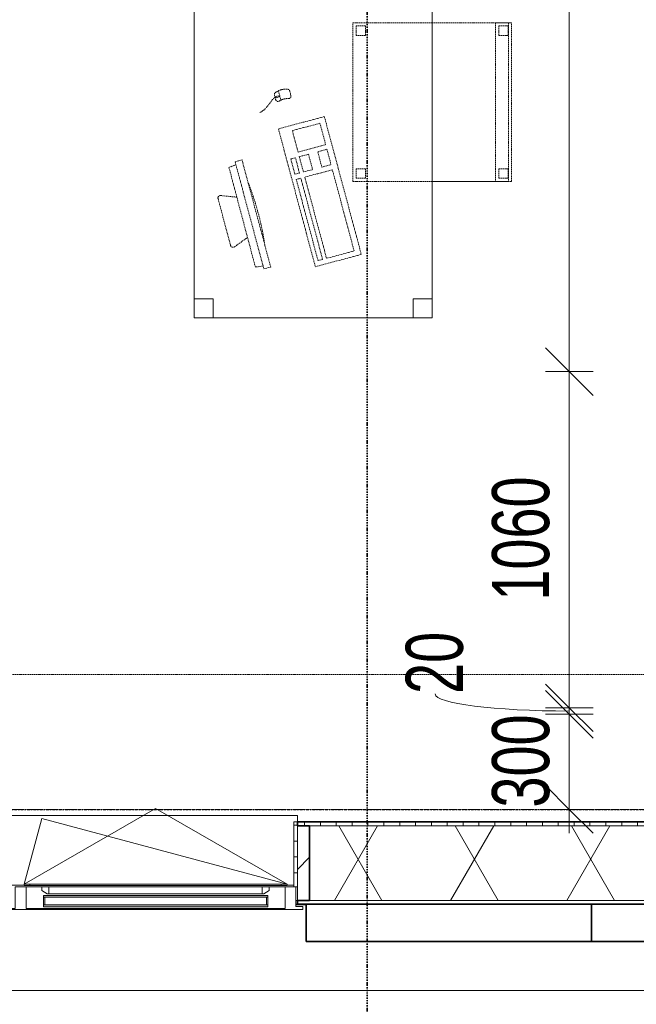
# Model space of a CAD drawing. Header units: millimetres. Extents: x -80560 to 110805, y -11020 to 52719.
# Tile 15 of 182: x 43442 to 45386, y 9385 to 12490. Entities that reach past the tile are written whole.
import ezdxf

# ---------------------------------------------------------------- set-up
doc = ezdxf.new("R2010")
doc.units = ezdxf.units.MM
for name, pattern in [('CENTER2', [20, 8, -4, 4, -4]), ('DASHDOT2', [8, 4, -2, 0, -2]), ('DASHED2', [6, 4, -2]), ('DASHED2-1', [3, 2, -1])]:
    doc.linetypes.add(name, pattern=pattern)
for name, color, linetype, lineweight in [('A-ANNO-DIMS', 211, 'Continuous', 9), ('A-ANNO-DIMS-100', 211, 'Continuous', 9), ('A-DETL-HDLN', 90, 'DASHED2', 18), ('A-FLOR-OVHD', 1, 'DASHED2-1', 18), ('A-GENM', 13, 'Continuous', 18), ('A-GLAZ', 151, 'Continuous', 18), ('A-GLAZ-SILL', 1, 'Continuous', 18), ('A-WALL', 113, 'Continuous', 35), ('A-WALL-PATT', 111, 'Continuous', 35), ('G-ANNO-SYMB', 111, 'Continuous', 9), ('I-FURN', 30, 'Continuous', 18), ('S-GRID', 1, 'Continuous', 9)]:
    doc.layers.add(name, color=color, linetype=linetype, lineweight=lineweight)
doc.styles.add('Arial_6', font='arial.ttf', dxfattribs={"width": 0.7, "height": 180})
doc.dimstyles.new('n3o_1_8_1', dxfattribs={"dimscale": 304.8, "dimtxt": 183.646692, "dimasz": 0.492126, "dimexe": 0.246063, "dimexo": 0.0625, "dimgap": 0.032808, "dimtad": 1, "dimdec": 0, "dimdsep": 46, "dimtxsty": 'Arial_6', "dimblk1": 'OBLIQUE', "dimblk2": 'OBLIQUE', "dimsah": 1, "dimcen": 0.09, "dimdle": 0.246063, "dimazin": 0, "dimtfac": 1, "dimtdec": 4, "dimtix": 1, "dimtmove": 1, "dimatfit": 3, "dimfxl": 0.246063, "dimfxlon": 1, "dimtvp": 1, "dimtolj": 1, "dimtzin": 0, "dimarcsym": 2})
doc.dimstyles.new('n3o_1_8_4', dxfattribs={"dimscale": 304.8, "dimtxt": 183.646692, "dimasz": 0.492126, "dimexe": 0.246063, "dimexo": 0.0625, "dimgap": 0.032808, "dimtad": 1, "dimdec": 0, "dimdsep": 46, "dimtxsty": 'Arial_6', "dimblk1": 'OBLIQUE', "dimblk2": 'OBLIQUE', "dimsah": 1, "dimcen": 0.09, "dimdle": 0.246063, "dimazin": 0, "dimtfac": 1, "dimtdec": 4, "dimtix": 1, "dimtmove": 0, "dimatfit": 3, "dimfxl": 0.246063, "dimfxlon": 1, "dimtvp": 1, "dimtolj": 1, "dimtzin": 0, "dimarcsym": 2})

# ---------------------------------------------------------------- blocks, each defined once
blk = doc.blocks.new('Basic Wall _ 41_WA_n3o_cladding_vertikaal_random_100mm_oorspronkelijk - ___-31301028-DO_02 tweede verdieping')
at = {"layer": 'A-WALL', "lineweight": 18}
for p, q in [((19418, 9701), (19423, 9701)), ((19418, 9699), (19450, 9699)), ((64721, 9429), (11829, 9429))]:
    blk.add_line(p, q, dxfattribs=at)
blk = doc.blocks.new('merk 1800 draaikiep - std-33586350-DO_02 tweede verdieping')
at = {"layer": 'A-GLAZ'}
for p, q in [((-868, 72), (-834, 72)), ((-868, 10), (-868, 72)), ((-834, 72), (-834, 4)), ((-17, 72), (17, 72)), ((-17, 4), (-17, 72)), ((17, 72), (17, 4)), ((834, 72), (868, 72)), ((834, 4), (834, 72)), ((868, 72), (868, 10)), ((-890, 10), (-868, 10)), ((-890, 0), (-890, 10)), ((-834, 4), (-812, 4)), ((-812, 4), (-812, 0)), ((-39, 4), (-17, 4)), ((-39, 0), (-39, 4)), ((17, 4), (39, 4)), ((39, 4), (39, 0)), ((812, 4), (834, 4)), ((812, 0), (812, 4)), ((868, 10), (890, 10)), ((890, 10), (890, 0)), ((-812, 0), (-890, 0)), ((39, 0), (-39, 0)), ((890, 0), (812, 0))]:
    blk.add_line(p, q, dxfattribs=at)
at = {"layer": 'A-GLAZ-SILL'}
for p, q in [((17, 72), (67, 72)), ((784, 72), (834, 72)), ((-812, 4), (-39, 4)), ((-812, 0), (-39, 0)), ((39, 4), (812, 4)), ((39, 0), (812, 0))]:
    blk.add_line(p, q, dxfattribs=at)
blk = doc.blocks.new('NLRS_41_GM_WPB_spouwlat-SH_generiek_ISR - 235x38-V196-DO_02 tweede verdieping')
at = {"layer": 'A-GENM'}
h = blk.add_hatch(dxfattribs=at)
h.set_pattern_fill('FP_68', color=256, style=0, pattern_type=2)
h.set_pattern_definition([(45, (0, 0), (-141.4214, 141.4214), [])])
h.paths.add_polyline_path([(19461, 9713), (19461, 9948), (19423, 9948), (19423, 9713)], flags=0)
for p, q in [((19461, 9948), (19423, 9948)), ((19423, 9948), (19423, 9713)), ((19461, 9713), (19461, 9948)), ((19423, 9713), (19461, 9713))]:
    blk.add_line(p, q, dxfattribs=at)
blk = doc.blocks.new('41_dagkanten_SH_generiek_ISR - 12x204_5-V197-DO_02 tweede verdieping')
at = {"layer": 'A-GENM'}
h = blk.add_hatch(dxfattribs=at)
h.set_pattern_fill('FP_69', color=256, style=0, pattern_type=2)
h.set_pattern_definition([(0, (0, 0), (0, 50), [])])
h.paths.add_polyline_path([(19423, 9756), (19423, 9960.5), (19411, 9960.5), (19411, 9756), (19418, 9756)], flags=0)
for p, q in [((19423, 9960.5), (19411, 9960.5)), ((19411, 9960.5), (19411, 9756)), ((19423, 9756), (19423, 9960.5)), ((19418, 9756), (19423, 9756))]:
    blk.add_line(p, q, dxfattribs=at)
blk = doc.blocks.new('82_tafel1 - tafel 750x1500x700 2-30664861-DO_02 tweede verdieping')
at = {"layer": 'I-FURN', "linetype": 'DASHED2'}
for p, q in [((-750, -375), (-750, 375)), ((-750, 375), (750, 375)), ((750, 375), (-750, 375)), ((-750, 375), (-750, -375)), ((-750, 375), (-750, 315)), ((-690, 375), (-750, 375)), ((-690, 315), (-690, 375)), ((-690, 375), (690, 375)), ((-690, 375), (-690, 315)), ((690, 375), (690, 315)), ((690, 315), (690, 375)), ((750, 375), (690, 375)), ((750, 375), (750, -375)), ((750, -375), (750, 375)), ((750, 315), (750, 375)), ((-750, -315), (-750, 315)), ((-750, 315), (-690, 315)), ((-690, 315), (-750, 315)), ((690, 315), (750, 315)), ((750, 315), (690, 315)), ((750, 315), (750, -315)), ((-690, -315), (-750, -315)), ((-750, -315), (-690, -315)), ((-750, -315), (-750, -375)), ((-690, -375), (-690, -315)), ((-690, -315), (-690, -375)), ((750, -315), (690, -315)), ((690, -315), (690, -375)), ((690, -375), (690, -315)), ((690, -315), (750, -315)), ((750, -375), (750, -315)), ((750, -375), (-750, -375)), ((-750, -375), (750, -375)), ((-750, -375), (-690, -375)), ((690, -375), (-690, -375)), ((690, -375), (750, -375))]:
    blk.add_line(p, q, dxfattribs=at)
blk = doc.blocks.new('82_zitmeubel - stoel 500x500-V225-DO_02 tweede verdieping')
at = {"layer": 'I-FURN', "linetype": 'DASHED2'}
for p, q in [((-192.1, 263), (-192.1, 13)), ((-192.1, 254.1), (-192.1, 263)), ((307.9, 263), (-192.1, 263)), ((307.9, 263), (-192.1, 263)), ((-192.1, 213), (-192.1, 254.1)), ((-192.1, 254.1), (307.9, 254.1)), ((-182.1, 252), (-182.1, 224)), ((-182.1, 224), (-182.1, 252)), ((-153.1, 253), (-181.1, 253)), ((-181.1, 253), (-153.1, 253)), ((-152.1, 224), (-152.1, 252)), ((-152.1, 252), (-152.1, 224)), ((267.9, 252), (267.9, 224)), ((267.9, 224), (267.9, 252)), ((296.9, 253), (268.9, 253)), ((268.9, 253), (296.9, 253)), ((297.9, 224), (297.9, 252)), ((297.9, 252), (297.9, 224)), ((307.9, 13), (307.9, 263)), ((307.9, 263), (307.9, 254.1)), ((307.9, 254.1), (307.9, 213)), ((-181.1, 223), (-153.1, 223)), ((-153.1, 223), (-181.1, 223)), ((268.9, 223), (296.9, 223)), ((296.9, 223), (268.9, 223)), ((-192.1, 13), (-192.1, 213)), ((-192.1, 213), (307.9, 213)), ((307.9, 213), (307.9, 13)), ((-192.1, 13), (-192.1, -237)), ((-192.1, -237), (-192.1, 13)), ((307.9, -237), (307.9, 13)), ((307.9, 13), (307.9, -237)), ((-182.1, -198), (-182.1, -226)), ((-182.1, -226), (-182.1, -198)), ((-153.1, -197), (-181.1, -197)), ((-181.1, -197), (-153.1, -197)), ((-152.1, -226), (-152.1, -198)), ((-152.1, -198), (-152.1, -226)), ((267.9, -198), (267.9, -226)), ((267.9, -226), (267.9, -198)), ((296.9, -197), (268.9, -197)), ((268.9, -197), (296.9, -197)), ((297.9, -226), (297.9, -198)), ((297.9, -198), (297.9, -226)), ((307.9, -237), (-192.1, -237)), ((307.9, -237), (-192.1, -237)), ((-181.1, -227), (-153.1, -227)), ((-153.1, -227), (-181.1, -227)), ((268.9, -227), (296.9, -227)), ((296.9, -227), (268.9, -227))]:
    blk.add_line(p, q, dxfattribs=at)
for centre, start, end in [((-181.1, 252), 90, 180), ((-181.1, 252), 90, 180), ((-153.1, 252), 0, 90), ((-153.1, 252), 0, 90), ((268.9, 252), 90, 180), ((268.9, 252), 90, 180), ((296.9, 252), 0, 90), ((296.9, 252), 15, 90), ((296.9, 252), 0, 15), ((-181.1, 224), 180, 270), ((-181.1, 224), 180, 270), ((-153.1, 224), 270, 0), ((-153.1, 224), 270, 0), ((268.9, 224), 180, 270), ((268.9, 224), 180, 270), ((296.9, 224), 270, 0), ((296.9, 224), 270, 0), ((-181.1, -198), 90, 180), ((-181.1, -198), 90, 180), ((-153.1, -198), 0, 90), ((-153.1, -198), 0, 90), ((268.9, -198), 90, 180), ((268.9, -198), 150, 180), ((268.9, -198), 90, 150), ((296.9, -198), 0, 90), ((296.9, -198), 0, 90), ((-181.1, -226), 180, 270), ((-181.1, -226), 180, 270), ((-153.1, -226), 270, 0), ((-153.1, -226), 270, 0), ((268.9, -226), 180, 270), ((268.9, -226), 180, 270), ((296.9, -226), 270, 0), ((296.9, -226), 270, 0)]:
    blk.add_arc(centre, 1, start, end, dxfattribs=at)
blk = doc.blocks.new('82_computer - std-30664858-DO_02 tweede verdieping')
at = {"layer": 'I-FURN', "linetype": 'DASHED2'}
for p, q in [((-98.4, 380), (-80.4, 332.7)), ((61.6, 390.8), (-90.9, 390.8)), ((50.9, 332.3), (69, 380)), ((-179.7, 308.7), (-177.2, 333)), ((-177.2, 333), (148, 332.1)), ((148, 332.1), (150.3, 308.7)), ((-189.7, 308.7), (-189.7, 286.2)), ((160.3, 308.7), (-189.7, 308.7)), ((-189.7, 286.2), (160.3, 286.2)), ((160.3, 286.2), (160.3, 308.7)), ((-225, 150), (-225, 0)), ((225, 150), (-225, 150)), ((-208.5, 136.9), (-208.5, 121.9)), ((56.6, 136.9), (-208.5, 136.9)), ((56.6, 121.9), (56.6, 136.9)), ((73.4, 136.9), (73.4, 121.9)), ((123.4, 136.9), (73.4, 136.9)), ((123.4, 121.9), (123.4, 136.9)), ((225, 0), (225, 150)), ((330.8, 134.6), (316.4, 134.6)), ((321.6, 131.6), (321.6, 121.9)), ((325.5, 131.6), (321.6, 131.6)), ((323.6, 131.6), (323.6, 134.6)), ((325.5, 121.9), (325.5, 131.6)), ((-208.5, 121.9), (56.6, 121.9)), ((-208.5, 109), (-208.5, 19)), ((56.6, 109), (-208.5, 109)), ((56.6, 19), (56.6, 109)), ((73.4, 121.9), (123.4, 121.9)), ((73.4, 109), (73.4, 79)), ((123.4, 109), (73.4, 109)), ((123.4, 79), (123.4, 109)), ((138.4, 109), (138.4, 19)), ((208.4, 109), (138.4, 109)), ((208.4, 19), (208.4, 109)), ((340.9, 118.9), (310.5, 118.9)), ((321.6, 121.9), (325.5, 121.9)), ((323.6, 118.9), (323.6, 121.9)), ((73.4, 79), (123.4, 79)), ((316.4, 84.6), (330.8, 84.6)), ((73.4, 49), (73.4, 19)), ((123.4, 49), (73.4, 49)), ((123.4, 19), (123.4, 49)), ((-225, 0), (225, 0)), ((-208.5, 19), (56.6, 19)), ((73.4, 19), (123.4, 19)), ((138.4, 19), (208.4, 19))]:
    blk.add_line(p, q, dxfattribs=at)
for centre, radius, start, end in [((-90.9, 382.8), 8, 90, 200.814), ((61.6, 382.8), 8, 339.186, 90), ((-14.7, 1180.4), 900.1, 263.4513, 276.5487), ((316.4, 126.6), 8, 90, 180), ((261.6, 109.6), 49.8, 340.0126, 19.9874), ((330.8, 126.6), 8, 0, 90), ((292, 109.6), 49.8, 340.0126, 19.9874), ((316.4, 92.6), 8, 180, 270), ((330.8, 92.6), 8, 270, 360)]:
    blk.add_arc(centre, radius, start, end, dxfattribs=at)
blk.add_open_spline([(290.2, 192.8), (295.7, 164.5), (318.8, 151.1), (323.6, 134.6)], degree=3, dxfattribs=at)
blk = doc.blocks.new('31_n3o_RT72_raam binnensponning_771017_v3 - Type 1-33586363-DO_02 tweede verdieping')
at = {"layer": 'A-GENM'}
for p, q in [((-396.53, 76), (-414.5, 76)), ((-414.5, 76), (-414.5, 72)), ((-414.5, 72), (-396.5, 72)), ((-396.5, 72), (-396.53, 76)), ((396.53, 76), (-396.53, 76)), ((-396.53, 76), (-396.5, 72)), ((-396.5, 72), (396.5, 72)), ((396.5, 72), (396.53, 76)), ((396.53, 76), (396.5, 72)), ((396.5, 72), (414.5, 72)), ((414.5, 76), (396.53, 76)), ((414.5, 72), (414.5, 76))]:
    blk.add_line(p, q, dxfattribs=at)
blk = doc.blocks.new('Mobility Plan Swing v2 - Mobility Plan Swing v2-33586372-DO_02 tweede verdieping')
at = {"layer": 'A-GENM'}
for p, q in [((-414.5, 0), (359, -207.2)), ((-414.5, 0), (0, -239.3)), ((0, -239.3), (414.5, 0)), ((414.5, 0), (359, -207.2))]:
    blk.add_line(p, q, dxfattribs=at)
blk = doc.blocks.new('30_n3o_RT72_glas met glaslat - Type 1-33586368-DO_02 tweede verdieping')
at = {"layer": 'A-GENM'}
for points in [[(-353.5, 35), (353.5, 35), (353.5, 41), (-353.5, 41)], [(-353.5, 5), (353.5, 5), (353.5, 11), (-353.5, 11)]]:
    blk.add_hatch(color=256, dxfattribs=at).paths.add_polyline_path(points, flags=0)
for p, q in [((-353.5, 35), (-353.5, 41)), ((-353.5, 41), (353.5, 41)), ((353.5, 35), (-353.5, 35)), ((-353.5, 11), (-353.5, 35)), ((-349.5, 35), (-349.5, 11)), ((349.5, 11), (349.5, 35)), ((353.5, 35), (353.5, 41)), ((353.5, 35), (353.5, 11)), ((-353.5, 5), (-353.5, 11)), ((-353.5, 11), (353.5, 11)), ((353.5, 5), (-353.5, 5)), ((-0.50292, 0), (0.50292, 0)), ((353.5, 5), (353.5, 11))]:
    blk.add_line(p, q, dxfattribs=at)
blk = doc.blocks.new('DPWP_30_n3o_RT72_glas met glaslat Frame1 - Type 1-33586371-DO_02 tweede verdieping')
at = {"layer": 'A-GENM'}
for p, q in [((-358.5, 27), (-336.5, 27)), ((-358.5, 15), (-358.5, 27)), ((-341.817, 5), (-358.5, 15)), ((-336.5, 5), (-341.817, 5)), ((-336.5, 27), (336.5, 27)), ((-336.5, 27), (-336.5, 5)), ((-336.5, 5), (336.5, 5)), ((336.5, 5), (336.5, 27)), ((336.5, 27), (358.5, 27)), ((341.817, 5), (336.5, 5)), ((358.5, 15), (341.817, 5)), ((358.5, 27), (358.5, 15))]:
    blk.add_line(p, q, dxfattribs=at)
blk = doc.blocks.new('NLRS_42_GM_ISR_vensterbank_kunststeen-SH_generiek_ISR - 220x20-V475-DO_02 tweede verdieping')
at = {"layer": 'A-GENM'}
for p, q in [((-873, 199.5), (-873, 220)), ((-873, 220), (873, 220)), ((873, 220), (873, 199.5)), ((11, 0), (-861, 0)), ((861, 0), (840, 0))]:
    blk.add_line(p, q, dxfattribs=at)
blk = doc.blocks.new('DIMBLOCK634-DO_02 tweede verdieping')
at = {"layer": 'A-ANNO-DIMS-100'}
for p, q in [((45175, 18050), (45100, 18125)), ((45175, 18125), (45175, 11380.4)), ((45250, 18050), (45100, 18050)), ((45175, 18050), (45250, 17975)), ((45175, 18050), (45250, 18050)), ((45175, 11380.4), (45100, 11455.4)), ((45250, 11380.4), (45100, 11380.4)), ((45175, 11380.4), (45250, 11305.4)), ((45175, 11380.4), (45250, 11380.4))]:
    blk.add_line(p, q, dxfattribs=at)
at = {"layer": 'A-ANNO-DIMS-100', "color": 0, "insert": (44931.3, 14523.1), "char_height": 180, "width": 461.094, "attachment_point": 1, "rotation": 90, "line_spacing_factor": 0.941778, "style": 'Arial_6'}
blk.add_mtext('6670', dxfattribs=at)
blk = doc.blocks.new('_Oblique')
at = {"color": 0, "linetype": 'ByBlock', "lineweight": -2}
blk.add_line((-0.5, -0.5), (0.5, 0.5), dxfattribs=at)
blk = doc.blocks.new('DIMBLOCK635-DO_02 tweede verdieping')
at = {"layer": 'A-ANNO-DIMS-100'}
for p, q in [((45175, 11380.4), (45100, 11455.4)), ((45250, 11380.4), (45100, 11380.4)), ((45175, 11380.4), (45175, 10320.4)), ((45175, 11380.4), (45250, 11305.4)), ((45175, 11380.4), (45250, 11380.4)), ((45175, 10320.4), (45100, 10395.4)), ((45250, 10320.4), (45100, 10320.4)), ((45175, 10320.4), (45250, 10245.4)), ((45175, 10320.4), (45250, 10320.4))]:
    blk.add_line(p, q, dxfattribs=at)
at = {"layer": 'A-ANNO-DIMS-100', "color": 0, "insert": (44931.3, 10658.3), "char_height": 180, "width": 461.094, "attachment_point": 1, "rotation": 90, "line_spacing_factor": 0.941778, "style": 'Arial_6'}
blk.add_mtext('1060', dxfattribs=at)
blk = doc.blocks.new('DIMBLOCK636-DO_02 tweede verdieping')
at = {"layer": 'A-ANNO-DIMS-100'}
for p, q in [((45175, 10320.4), (45100, 10395.4)), ((45175, 10300), (45100, 10375)), ((45250, 10320.4), (45100, 10320.4)), ((45175, 10320.4), (45175, 10300)), ((45175, 10320.4), (45250, 10245.4)), ((45175, 10320.4), (45250, 10320.4)), ((45250, 10300), (45100, 10300)), ((45175, 10300), (45250, 10225)), ((45175, 10300), (45250, 10300))]:
    blk.add_line(p, q, dxfattribs=at)
blk.add_ellipse((45175, 10364.1), major_axis=(423.4, 0), ratio=0.127167, start_param=3.141593, end_param=4.712389, dxfattribs=at)
at = {"layer": 'A-ANNO-DIMS-100', "color": 0, "insert": (44659.2, 10364.1), "char_height": 180, "width": 230.547, "attachment_point": 1, "rotation": 90, "line_spacing_factor": 0.941778, "style": 'Arial_6'}
blk.add_mtext('20', dxfattribs=at)
blk = doc.blocks.new('DIMBLOCK637-DO_02 tweede verdieping')
at = {"layer": 'A-ANNO-DIMS-100'}
for p, q in [((45175, 10300), (45100, 10375)), ((45250, 10300), (45100, 10300)), ((45175, 10300), (45175, 9925)), ((45175, 10300), (45250, 10225)), ((45175, 10300), (45250, 10300)), ((45175, 10000), (45100, 10075)), ((45250, 10000), (45100, 10000)), ((45175, 10000), (45250, 9925)), ((45175, 10000), (45250, 10000))]:
    blk.add_line(p, q, dxfattribs=at)
at = {"layer": 'A-ANNO-DIMS-100', "color": 0, "insert": (44931.3, 10005.9), "char_height": 180, "width": 345.821, "attachment_point": 1, "rotation": 90, "line_spacing_factor": 0.941778, "style": 'Arial_6'}
blk.add_mtext('300', dxfattribs=at)

msp = doc.modelspace()

# ---------------------------------------------------------------- hatches: boundary and pattern name
at = {"layer": 'A-WALL-PATT', "lineweight": 18}
h = msp.add_hatch(dxfattribs=at)
h.set_pattern_fill('FP_2', color=256, style=0, pattern_type=2)
h.set_pattern_definition([(60, (24894.82, 0), (-274.963, 158.75), []), (120, (24894.82, 0), (-274.963, -158.75), [])])
h.paths.add_polyline_path([(78296.8, 9713), (78296.8, 9948), (77655.8, 9948), (77655.8, 9713), (78284.3, 9713)], flags=0)
h.paths.add_polyline_path([(73133.8, 9713), (73133.8, 9948), (72255.8, 9948), (72255.8, 9713), (73011.8, 9713)], flags=0)
h.paths.add_polyline_path([(70433.8, 9713), (70433.8, 9948), (69555.8, 9948), (69555.8, 9713), (70368.7, 9713)], flags=0)
h.paths.add_polyline_path([(67733.8, 9713), (67733.8, 9948), (65955.8, 9948), (65955.8, 9713), (67725.7, 9713)], flags=0)
h.paths.add_polyline_path([(63026.9, 9713), (63233.8, 9713), (63233.8, 9948), (61455.8, 9948), (61455.8, 9713), (61852.3, 9713)], flags=0)
h.paths.add_polyline_path([(56566.2, 9713), (56933.8, 9713), (56933.8, 9948), (55005.9, 9948), (55005.9, 9713), (55978.8, 9713)], flags=0)
h.paths.add_polyline_path([(53923.1, 9713), (54083.9, 9713), (54083.9, 9948), (52455.8, 9948), (52455.8, 9713), (53629.4, 9713)], flags=0)
h.paths.add_polyline_path([(51280.1, 9713), (51533.8, 9713), (51533.8, 9948), (50205.8, 9948), (50205.8, 9713), (50692.7, 9713)], flags=0)
h.paths.add_polyline_path([(49283.8, 9713), (49283.8, 9948), (48855.8, 9948), (48855.8, 9713), (49224.4, 9713)], flags=0)
h.paths.add_polyline_path([(46133.8, 9713), (46133.8, 9948), (44355.8, 9948), (44355.8, 9713), (45994, 9713)], flags=0)
h.paths.add_polyline_path([(42469.9, 9713), (42533.8, 9713), (42533.8, 9948), (42105.8, 9948), (42105.8, 9713), (42176.2, 9713)], flags=0)
h.paths.add_polyline_path([(38483.8, 9713), (38483.8, 9948), (37007.8, 9948), (37007.8, 9713), (38358.5, 9713)], flags=0)
h.paths.add_polyline_path([(41001.5, 9713), (41183.8, 9713), (41183.8, 9948), (39405.8, 9948), (39405.8, 9713), (40707.9, 9713)], flags=0)
h = msp.add_hatch(dxfattribs=at)
h.set_pattern_fill('FP_80', color=256, angle=90, style=0, pattern_type=2)
h.set_pattern_definition([(90, (57640.07, 9701), (-50, -2e-13), [])])
h.paths.add_polyline_path([(77617.8, 9948), (78284.3, 9948), (78284.3, 9960.5), (77617.8, 9960.5)], flags=0)
h.paths.add_polyline_path([(73011.8, 9948), (73171.8, 9948), (73171.8, 9960.5), (72217.8, 9960.5), (72217.8, 9948), (72424.4, 9948)], flags=0)
h.paths.add_polyline_path([(70471.8, 9948), (70471.8, 9960.5), (69517.8, 9960.5), (69517.8, 9948), (70433.8, 9948)], flags=0)
h.paths.add_polyline_path([(67138.3, 9948), (67771.8, 9948), (67771.8, 9960.5), (65917.8, 9960.5), (65917.8, 9948), (66551, 9948)], flags=0)
h.paths.add_polyline_path([(63271.8, 9948), (63271.8, 9960.5), (61417.8, 9960.5), (61417.8, 9948), (63233.8, 9948)], flags=0)
h.paths.add_polyline_path([(56971.8, 9948), (56971.8, 9960.5), (54967.9, 9960.5), (54967.9, 9948), (56933.8, 9948)], flags=0)
h.paths.add_polyline_path([(54083.9, 9948), (54121.9, 9948), (54121.9, 9960.5), (52417.8, 9960.5), (52417.8, 9948), (53923.1, 9948)], flags=0)
h.paths.add_polyline_path([(51426.9, 9948), (51571.8, 9948), (51571.8, 9960.5), (50167.8, 9960.5), (50167.8, 9948), (51280.1, 9948)], flags=0)
h.paths.add_polyline_path([(49283.8, 9948), (49321.8, 9948), (49321.8, 9960.5), (48817.8, 9960.5), (48817.8, 9948), (48930.7, 9948)], flags=0)
h.paths.add_polyline_path([(46171.8, 9948), (46171.8, 9960.5), (44317.8, 9960.5), (44317.8, 9948), (46133.8, 9948)], flags=0)
h.paths.add_polyline_path([(42469.9, 9948), (42571.8, 9948), (42571.8, 9960.5), (42067.8, 9960.5), (42067.8, 9948), (42105.8, 9948)], flags=0)
h.paths.add_polyline_path([(41183.8, 9948), (41221.8, 9948), (41221.8, 9960.5), (39367.8, 9960.5), (39367.8, 9948), (40707.9, 9948)], flags=0)
h.paths.add_polyline_path([(38483.8, 9948), (38521.8, 9948), (38521.8, 9960.5), (37242.8, 9960.5), (37242.8, 9948), (38358.5, 9948)], flags=0)
h = msp.add_hatch(dxfattribs=at)
h.set_pattern_fill('FP_79', color=256, style=0, pattern_type=2)
h.set_pattern_definition([(0, (57640.07, 9701), (2e-14, 50), [])])
h.paths.add_polyline_path([(78531.8, 9701), (78531.8, 9713), (77617.8, 9713), (77617.8, 9701), (78297.9, 9701)], flags=0)
h.paths.add_polyline_path([(73171.8, 9701), (73171.8, 9713), (72217.8, 9713), (72217.8, 9701), (73011.8, 9701)], flags=0)
h.paths.add_polyline_path([(70471.8, 9701), (70471.8, 9713), (69517.8, 9713), (69517.8, 9701), (70368.7, 9701)], flags=0)
h.paths.add_polyline_path([(67725.7, 9701), (67771.8, 9701), (67771.8, 9713), (65917.8, 9713), (65917.8, 9701), (67138.3, 9701)], flags=0)
h.paths.add_polyline_path([(63271.8, 9701), (63271.8, 9713), (61417.8, 9713), (61417.8, 9701), (63026.9, 9701)], flags=0)
h.paths.add_polyline_path([(56859.8, 9701), (56971.8, 9701), (56971.8, 9713), (54967.9, 9713), (54967.9, 9701), (56566.2, 9701)], flags=0)
h.paths.add_polyline_path([(54121.9, 9701), (54121.9, 9713), (52417.8, 9713), (52417.8, 9701), (53923.1, 9701)], flags=0)
h.paths.add_polyline_path([(51571.8, 9701), (51571.8, 9713), (50167.8, 9713), (50167.8, 9701), (51280.1, 9701)], flags=0)
h.paths.add_polyline_path([(49321.8, 9701), (49321.8, 9713), (48817.8, 9713), (48817.8, 9701), (49224.4, 9701)], flags=0)
h.paths.add_polyline_path([(45406.6, 9701), (46171.8, 9701), (46171.8, 9713), (44317.8, 9713), (44317.8, 9701), (44819.3, 9701)], flags=0)
h.paths.add_polyline_path([(41001.5, 9701), (41221.8, 9701), (41221.8, 9713), (39367.8, 9713), (39367.8, 9701), (40707.9, 9701)], flags=0)
h.paths.add_polyline_path([(42469.9, 9701), (42571.8, 9701), (42571.8, 9713), (42067.8, 9713), (42067.8, 9701), (42176.2, 9701)], flags=0)
h.paths.add_polyline_path([(38521.8, 9701), (38521.8, 9713), (36995.8, 9713), (36995.8, 9701), (38358.5, 9701)], flags=0)

# ---------------------------------------------------------------- linework, layer by layer
at = {"layer": 'A-DETL-HDLN'}
for p, q in [((34894.8, 10425), (46694.8, 10425)), ((46694.8, 10000), (34894.8, 10000))]:
    msp.add_line(p, q, dxfattribs=at)
at = {"layer": 'A-FLOR-OVHD'}
msp.add_line((78815.8, 9429), (34323.8, 9429), dxfattribs=at)
at = {"layer": 'A-WALL'}
for p, q in [((46171.8, 9960.5), (44317.8, 9960.5)), ((44317.8, 9960.5), (44317.8, 9948)), ((44317.8, 9948), (44355.8, 9948)), ((44355.8, 9948), (44355.8, 9713)), ((44355.8, 9713), (44317.8, 9713)), ((44317.8, 9713), (44317.8, 9701)), ((44317.8, 9701), (46171.8, 9701)), ((46144.8, 9701), (44344.8, 9701)), ((44344.8, 9701), (44344.8, 9584)), ((45244.8, 9701), (45244.8, 9584)), ((44344.8, 9584), (46144.8, 9584))]:
    msp.add_line(p, q, dxfattribs=at)
at = {"layer": 'A-WALL', "lineweight": 18}
for p, q in [((44355.8, 9948), (46133.8, 9948)), ((44317.8, 9713), (44312.8, 9713)), ((44355.8, 9713), (46133.8, 9713))]:
    msp.add_line(p, q, dxfattribs=at)
at = {"layer": 'G-ANNO-SYMB', "linetype": 'DASHDOT2', "lineweight": 35}
msp.add_line((44537, 38972), (44537, 9115.8), dxfattribs=at)
at = {"layer": 'S-GRID', "linetype": 'CENTER2', "lineweight": 25}
msp.add_line((29945.3, 10000), (110204.9, 10000), dxfattribs=at)

# ---------------------------------------------------------------- block references
at = {"layer": 'A-GENM', "rotation": 180}
msp.add_blockref('Mobility Plan Swing v2 - Mobility Plan Swing v2-33586372-DO_02 tweede verdieping', (43870.3, 9764), dxfattribs=at)
at = {"layer": 'A-GENM'}
for name, p in [('NLRS_42_GM_ISR_vensterbank_kunststeen-SH_generiek_ISR - 220x20-V475-DO_02 tweede verdieping', (43444.8, 9761)), ('41_dagkanten_SH_generiek_ISR - 12x204_5-V197-DO_02 tweede verdieping', (24894.8, 0)), ('NLRS_41_GM_WPB_spouwlat-SH_generiek_ISR - 235x38-V196-DO_02 tweede verdieping', (24894.8, 0)), ('31_n3o_RT72_raam binnensponning_771017_v3 - Type 1-33586363-DO_02 tweede verdieping', (43870.3, 9688)), ('DPWP_30_n3o_RT72_glas met glaslat Frame1 - Type 1-33586371-DO_02 tweede verdieping', (43870.3, 9729)), ('30_n3o_RT72_glas met glaslat - Type 1-33586368-DO_02 tweede verdieping', (43870.3, 9688))]:
    msp.add_blockref(name, p, dxfattribs=at)
at = {"layer": 'A-GLAZ'}
msp.add_blockref('merk 1800 draaikiep - std-33586350-DO_02 tweede verdieping', (43444.8, 9684), dxfattribs=at)
at = {"layer": 'A-WALL', "lineweight": 18}
msp.add_blockref('Basic Wall _ 41_WA_n3o_cladding_vertikaal_random_100mm_oorspronkelijk - ___-31301028-DO_02 tweede verdieping', (24894.8, 0), dxfattribs=at)
at = {"layer": 'I-FURN', "linetype": 'DASHED2'}
for name, p, rotation in [('82_tafel1 - tafel 750x1500x700 2-30664861-DO_02 tweede verdieping', (44367.3, 12300), 89.99999999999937), ('82_zitmeubel - stoel 500x500-V225-DO_02 tweede verdieping', (44729.3, 12288.4), 269.9999999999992), ('82_computer - std-30664858-DO_02 tweede verdieping', (44460.8, 11967.4), 104.9999999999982)]:
    msp.add_blockref(name, p, dxfattribs=dict(at, rotation=rotation))

# ---------------------------------------------------------------- dimensions: what is measured, and where the dimension line sits
at = {"layer": 'A-ANNO-DIMS'}
for base, p1, p2, override, picture, middle in [((45175, 11380.4), (45250, 18050), (45250, 11380.4), {"dimpost": '<>', "dimfxl": 6669.554375}, 'DIMBLOCK634-DO_02 tweede verdieping', (45073.1, 14715.2)), ((45175, 10320.4), (45250, 11380.4), (45250, 10320.4), {"dimpost": '<>', "dimfxl": 1060}, 'DIMBLOCK635-DO_02 tweede verdieping', (45073.1, 10850.4)), ((45175, 10000), (45250, 10300), (45250, 10000), {"dimpost": '<>', "dimfxl": 300}, 'DIMBLOCK637-DO_02 tweede verdieping', (45073, 10150))]:
    dim = msp.add_linear_dim(base=base, p1=p1, p2=p2, angle=90, dimstyle='n3o_1_8_4', override=override, dxfattribs=at)
    dim.commit()
    dim.dimension.update_dxf_attribs({"geometry": picture, "text_midpoint": middle})
dim = msp.add_linear_dim(base=(45175, 10300), p1=(45250, 10320.4), p2=(45250, 10300), angle=90, dimstyle='n3o_1_8_1', override={"dimpost": '<>', "dimfxl": 20.445625}, dxfattribs=at)
dim.commit()
dim.dimension.update_dxf_attribs({"geometry": 'DIMBLOCK636-DO_02 tweede verdieping', "text_midpoint": (44779.2, 10479.3), "dimtype": 160, "text_rotation": 90})

doc.saveas('drawing.dxf')
